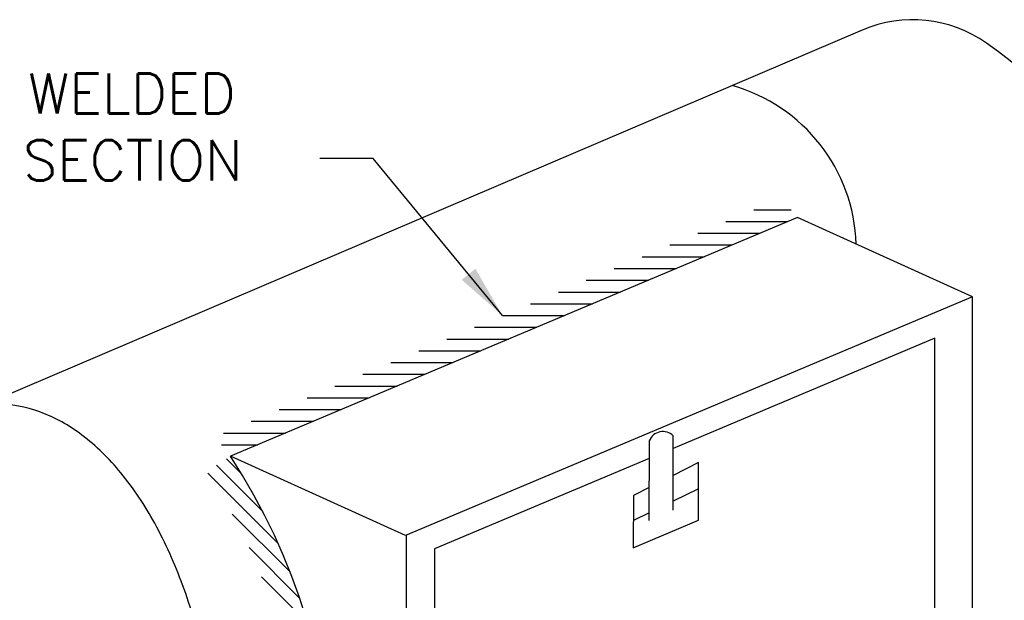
# Model space of a CAD drawing. Header units: inches. Extents: x 0.34 to 7.18, y 0.19 to 5.15.
# Tile 3 of 4: x 2.7 to 5, y 3.79 to 5.15. Entities that reach past the tile are written whole.
import ezdxf

# ---------------------------------------------------------------- set-up
doc = ezdxf.new("R2010")
doc.units = ezdxf.units.IN
doc.header["$MEASUREMENT"] = 0
for name, color, linetype in [('M-DETL-HEVY', 5, 'Continuous'), ('M-DETL-MEDM', 4, 'Continuous'), ('M-DETL-PATT', 8, 'Continuous'), ('M-DETL-TEXT', 2, 'Continuous')]:
    doc.layers.add(name, color=color, linetype=linetype)
doc.styles.add('Romans', font='romans.shx')
doc.dimstyles.new('VA-Lead', dxfattribs={"dimtxt": 0.09375, "dimasz": 0.125, "dimexe": 0.125, "dimexo": 0.03125, "dimgap": 0.02, "dimtad": 1, "dimdec": 5, "dimzin": 0, "dimdsep": 46, "dimlunit": 4, "dimtxsty": 'Romans', "dimcen": 0.125, "dimclrd": 256, "dimclre": 256, "dimclrt": 256, "dimadec": 0, "dimazin": 0, "dimtfac": 1, "dimtdec": 5, "dimtofl": 0, "dimtmove": 0, "dimatfit": 3, "dimfxl": 1, "dimfrac": 2, "dimtolj": 1, "dimtzin": 0, "dimlwd": -1, "dimlwe": -1, "dimarcsym": 0})

msp = doc.modelspace()

# ---------------------------------------------------------------- linework, layer by layer
at = {"layer": 'M-DETL-HEVY', "linetype": 'Continuous'}
for p, q in [((4.6711, 5.1227), (2.0901, 4.0206)), ((4.5194, 4.6839), (3.1931, 4.1255)), ((4.929, 4.4983), (4.5194, 4.6839)), ((4.929, 4.4983), (3.6027, 3.9399)), ((4.929, 2.9312), (4.929, 4.4983)), ((4.841, 4.4016), (4.2288, 4.1439)), ((4.841, 3.7566), (4.841, 4.4016)), ((3.6027, 3.9399), (3.1931, 4.1255)), ((4.173, 4.1204), (3.6704, 3.9088)), ((3.6044, 3.9406), (3.6044, 2.3735)), ((3.6704, 3.9088), (3.6704, 3.2596))]:
    msp.add_line(p, q, dxfattribs=at)
for centre, radius, start, end in [((4.789, 4.8468), 0.3, 54.8484, 113.123), ((4.3171, 4.1768), 1.1195, 303.1297, 54.8484), ((1.9701, 3.3245), 1.4619, 327.9159, 33.2263)]:
    msp.add_arc(centre, radius, start, end, dxfattribs=at)
at = {"layer": 'M-DETL-MEDM', "linetype": 'Continuous'}
for p, q in [((4.2286, 3.9993), (4.2289, 4.1733)), ((4.1728, 3.9749), (4.1731, 4.1616)), ((4.2882, 4.1108), (4.2286, 4.0806)), ((4.288, 3.976), (4.2882, 4.1108)), ((4.1358, 4.0337), (4.1356, 3.911)), ((4.1729, 4.0525), (4.1358, 4.0337)), ((4.2881, 4.0489), (4.2286, 4.0201)), ((4.1728, 3.9931), (4.1357, 3.9752)), ((4.1356, 3.911), (4.288, 3.976))]:
    msp.add_line(p, q, dxfattribs=at)
msp.add_lwpolyline([(3.1694, 3.2953, 0.027293), (3.1593, 3.4811), (3.1593, 3.4811, 0.028809), (3.1295, 3.6596), (3.1295, 3.6596, 0.032101), (3.081, 3.8242), (3.081, 3.8242, 0.037725), (3.0158, 3.9685), (3.0158, 3.9685, 0.046523), (2.9363, 4.0869), (2.9363, 4.0869, 0.059219), (2.8456, 4.1748), (2.8456, 4.1748, 0.07469), (2.7473, 4.229), (2.7473, 4.229, 0.086842), (2.645, 4.2473), (2.645, 4.2473, 0.022503), (2.6179, 4.246)], format="xyb", dxfattribs=at)
for centre, radius, start, end in [((4.2591, 4.6095), 0.3981, 1.7307, 74.2988), ((4.2048, 4.149), 0.0342, 45.3753, 158.3315)]:
    msp.add_arc(centre, radius, start, end, dxfattribs=at)
at = {"layer": 'M-DETL-PATT', "linetype": 'Continuous'}
for p, q in [((4.4174, 4.7022), (4.5047, 4.7022)), ((4.4174, 4.7022), (4.5047, 4.7022)), ((4.3521, 4.6747), (4.4975, 4.6747)), ((4.3521, 4.6747), (4.4975, 4.6747)), ((4.2868, 4.6472), (4.4321, 4.6472)), ((4.2868, 4.6472), (4.4321, 4.6472)), ((4.2214, 4.6197), (4.3668, 4.6197)), ((4.2214, 4.6197), (4.3668, 4.6197)), ((4.1561, 4.5922), (4.3015, 4.5922)), ((4.1561, 4.5922), (4.3015, 4.5922)), ((4.1561, 4.5922), (4.3015, 4.5922)), ((4.1561, 4.5922), (4.3015, 4.5922)), ((4.0908, 4.5647), (4.2362, 4.5647)), ((4.0908, 4.5647), (4.2362, 4.5647)), ((4.0255, 4.5372), (4.1709, 4.5372)), ((4.0255, 4.5372), (4.1709, 4.5372)), ((3.9602, 4.5097), (4.1056, 4.5097)), ((3.9602, 4.5097), (4.1056, 4.5097)), ((3.8949, 4.4822), (4.0402, 4.4822)), ((3.8949, 4.4822), (4.0402, 4.4822)), ((3.8295, 4.4547), (3.9749, 4.4547)), ((3.8295, 4.4547), (3.9749, 4.4547)), ((3.8295, 4.4547), (3.9749, 4.4547)), ((3.8295, 4.4547), (3.9749, 4.4547)), ((3.7642, 4.4272), (3.9096, 4.4272)), ((3.7642, 4.4272), (3.9096, 4.4272)), ((3.6989, 4.3997), (3.8443, 4.3997)), ((3.6989, 4.3997), (3.8443, 4.3997)), ((3.6336, 4.3722), (3.779, 4.3722)), ((3.6336, 4.3722), (3.779, 4.3722)), ((3.5683, 4.3447), (3.7137, 4.3447)), ((3.5683, 4.3447), (3.7137, 4.3447)), ((3.503, 4.3172), (3.6483, 4.3172)), ((3.503, 4.3172), (3.6483, 4.3172)), ((3.503, 4.3172), (3.6483, 4.3172)), ((3.503, 4.3172), (3.6483, 4.3172)), ((3.4376, 4.2897), (3.583, 4.2897)), ((3.4376, 4.2897), (3.583, 4.2897)), ((3.3723, 4.2622), (3.5177, 4.2622)), ((3.3723, 4.2622), (3.5177, 4.2622)), ((3.307, 4.2347), (3.4524, 4.2347)), ((3.307, 4.2347), (3.4524, 4.2347)), ((3.2417, 4.2072), (3.3871, 4.2072)), ((3.2417, 4.2072), (3.3871, 4.2072)), ((3.1764, 4.1797), (3.3218, 4.1797)), ((3.1764, 4.1797), (3.3218, 4.1797)), ((3.1764, 4.1797), (3.3218, 4.1797)), ((3.1764, 4.1797), (3.3218, 4.1797)), ((3.1717, 4.1522), (3.2564, 4.1522)), ((3.1717, 4.1522), (3.2564, 4.1522)), ((3.2684, 3.9965), (3.1606, 4.1043)), ((3.2684, 3.9965), (3.1606, 4.1043)), ((3.2184, 4.0854), (3.1841, 4.1197)), ((3.2184, 4.0854), (3.1841, 4.1197)), ((3.3046, 3.9214), (3.14, 4.086)), ((3.3046, 3.9214), (3.14, 4.086)), ((3.3325, 3.8546), (3.1972, 3.9899)), ((3.3325, 3.8546), (3.1972, 3.9899)), ((3.3548, 3.7935), (3.2365, 3.9118)), ((3.3548, 3.7935), (3.2365, 3.9118)), ((3.3728, 3.7366), (3.266, 3.8433)), ((3.3728, 3.7366), (3.266, 3.8433))]:
    msp.add_line(p, q, dxfattribs=at)

# ---------------------------------------------------------------- texts
at = {"layer": 'M-DETL-TEXT', "insert": (2.1046, 5.021), "char_height": 0.09375, "width": 1.268326, "attachment_point": 1, "style": 'Romans'}
msp.add_mtext('HOUSING WELDED TO DUCT SECTION', dxfattribs=at)

# ---------------------------------------------------------------- leaders
at = {"layer": 'M-DETL-TEXT'}
msp.add_leader([(3.8295, 4.4547), (3.5269, 4.8224), (3.4019, 4.8224)], dimstyle='VA-Lead', override={"dimtad": 0}, dxfattribs=at)

doc.saveas('drawing.dxf')
